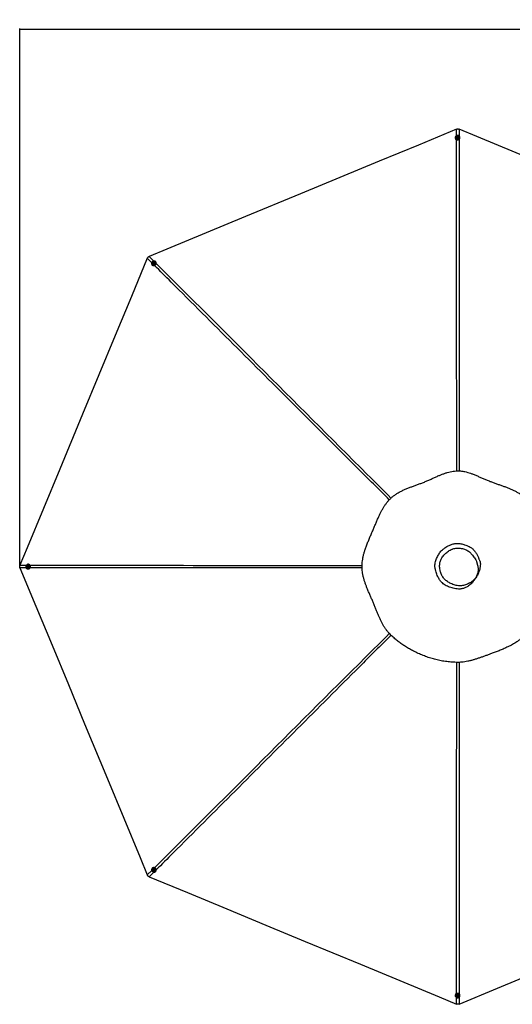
# Paper-space layout '3.5M DUO Surface Plate' of a CAD drawing. Header units: millimetres. Extents: x 20 to 26059, y 28 to 17638.
# Tile 37 of 66: x 2197 to 6131, y 9764 to 17638. Entities that reach past the tile are written whole.
import ezdxf

# ---------------------------------------------------------------- set-up
doc = ezdxf.new("R2010")
doc.units = ezdxf.units.MM
doc.layers.add('COMPONENT_GEOMETRY', color=7, linetype='Continuous')
doc.styles.add('SLDTEXTSTYLE0', font='TXT', dxfattribs={"width": 0.75})
doc.dimstyles.new('SLDDIMSTYLE0', dxfattribs={"dimtxt": 150, "dimasz": 6.604, "dimexe": 0, "dimexo": 0.0625, "dimgap": 37.5, "dimtad": 0, "dimtih": 1, "dimtoh": 1, "dimdec": 0, "dimlfac": 0.5, "dimrnd": 1e-09, "dimzin": 12, "dimdsep": 46, "dimtxsty": 'SLDTEXTSTYLE0', "dimsah": 1, "dimcen": 0.09, "dimadec": 0, "dimazin": 3, "dimtfac": 1, "dimtdec": 0, "dimtofl": 0, "dimtmove": 0, "dimatfit": 3, "dimfxl": 1, "dimfrac": 2, "dimtolj": 1, "dimtzin": 12, "dimarcsym": 0})

# ---------------------------------------------------------------- blocks, each defined once
blk = doc.blocks.new('_D_6')
at = {"layer": 'COMPONENT_GEOMETRY', "color": 7, "ltscale": 2}
for p, q in [((2197.2, 13286.2), (2197.2, 17567.6)), ((2197.2, 17561.2), (8876.8, 17561.2)), ((15999.8, 17561.2), (9320.1, 17561.2)), ((15999.8, 13309.5), (15999.8, 17567.6))]:
    blk.add_line(p, q, dxfattribs=at)
for points in [[(2197.2, 17561.2), (2203.8, 17560.2), (2203.8, 17562.2)], [(15999.8, 17561.2), (15993.1, 17562.2), (15993.1, 17560.2)]]:
    blk.add_solid(points, dxfattribs=at)
at = {"layer": 'COMPONENT_GEOMETRY', "color": 7, "ltscale": 2, "insert": (8876.8, 17635.5), "char_height": 150, "attachment_point": 1, "style": 'SLDTEXTSTYLE0'}
blk.add_mtext('6901', dxfattribs=at)

psp = doc.layouts.new('3.5M DUO Surface Plate')

# ---------------------------------------------------------------- linework, layer by layer
at = {"color": 7, "linetype": 'Continuous', "lineweight": 25, "ltscale": 2}
for p, q in [((5675.42, 16695.17), (5675.41, 16693.76)), ((5684.72, 16695.43), (5684.72, 16695.13)), ((5690.77, 16697.56), (5692.74, 16700.17)), ((5692.26, 16694.69), (5690.77, 16697.56)), ((5691.16, 16696.82), (5691.75, 16697.61)), ((5691.75, 16697.61), (5692.74, 16698.91)), ((5695.71, 16694.43), (5692.26, 16694.69)), ((5692.74, 16700.17), (5696.19, 16699.91)), ((5692.74, 16698.91), (5692.74, 16700.17)), ((5692.74, 16698.91), (5694.46, 16698.78)), ((5694.46, 16698.78), (5696.19, 16698.65)), ((5697.68, 16697.04), (5695.71, 16694.43)), ((5696.19, 16699.91), (5697.68, 16697.04)), ((5696.19, 16698.65), (5696.19, 16699.91)), ((5696.19, 16698.65), (5696.93, 16697.22)), ((5696.93, 16697.22), (5697.29, 16696.53)), ((5703.72, 16695.04), (5703.72, 16695.35)), ((5713.01, 16693.59), (5713.02, 16695)), ((3255.05, 15677.02), (3256.04, 15676.02)), ((3261.43, 15683.79), (3261.64, 15683.57)), ((3263.75, 15692.82), (3266.37, 15695.07)), ((3264.2, 15689.58), (3263.75, 15692.82)), ((3264.63, 15691.93), (3263.75, 15692.82)), ((3267.28, 15688.6), (3264.2, 15689.58)), ((3264.63, 15691.93), (3265.94, 15693.06)), ((3264.86, 15690.31), (3264.63, 15691.93)), ((3265, 15689.33), (3264.86, 15690.31)), ((3265.94, 15693.06), (3267.26, 15694.19)), ((3266.37, 15695.07), (3269.45, 15694.1)), ((3267.26, 15694.19), (3266.37, 15695.07)), ((3267.26, 15694.19), (3268.79, 15693.7)), ((3269.9, 15690.86), (3267.28, 15688.6)), ((3268.79, 15693.7), (3269.54, 15693.46)), ((3269.45, 15694.1), (3269.9, 15690.86)), ((3275.12, 15696.97), (3274.91, 15697.18)), ((3282.71, 15702.52), (3281.72, 15703.52)), ((2258.5, 13262.95), (2258.75, 13266.4)), ((2261.1, 13260.98), (2258.5, 13262.95)), ((2259.75, 13262.95), (2258.5, 13262.95)), ((2258.75, 13266.4), (2261.62, 13267.88)), ((2260, 13266.4), (2258.75, 13266.4)), ((2259.75, 13262.95), (2259.88, 13264.68)), ((2261.05, 13261.96), (2259.75, 13262.95)), ((2259.88, 13264.68), (2260, 13266.4)), ((2260, 13266.4), (2261.44, 13267.14)), ((2261.85, 13261.36), (2261.05, 13261.96)), ((2263.97, 13262.46), (2261.1, 13260.98)), ((2261.44, 13267.14), (2262.13, 13267.5)), ((2261.62, 13267.88), (2264.23, 13265.91)), ((2263.57, 13273.93), (2263.26, 13273.93)), ((2263.26, 13254.93), (2263.57, 13254.93)), ((2264.97, 13283.23), (2263.57, 13283.23)), ((2263.57, 13245.63), (2264.97, 13245.63)), ((2264.23, 13265.91), (2263.97, 13262.46)), ((3256.04, 10852.84), (3255.05, 10851.85)), ((3261.64, 10845.29), (3261.43, 10845.07)), ((3263.59, 10836.58), (3264.57, 10839.65)), ((3264.47, 10837.47), (3263.59, 10836.58)), ((3265.84, 10833.95), (3263.59, 10836.58)), ((3264.47, 10837.47), (3264.96, 10839)), ((3265.6, 10836.15), (3264.47, 10837.47)), ((3264.57, 10839.65), (3267.81, 10840.1)), ((3264.96, 10839), (3265.19, 10839.74)), ((3266.73, 10834.84), (3265.6, 10836.15)), ((3266.73, 10834.84), (3265.84, 10833.95)), ((3269.08, 10834.4), (3265.84, 10833.95)), ((3268.35, 10835.07), (3266.73, 10834.84)), ((3267.81, 10840.1), (3270.07, 10837.48)), ((3269.34, 10835.2), (3268.35, 10835.07)), ((3270.07, 10837.48), (3269.08, 10834.4)), ((3274.91, 10831.68), (3275.12, 10831.9)), ((3281.72, 10825.34), (3282.71, 10826.34)), ((5675.41, 9835.11), (5675.42, 9833.7)), ((5684.72, 9833.74), (5684.72, 9833.43)), ((5690.77, 9831.82), (5692.75, 9834.43)), ((5692.25, 9828.96), (5690.77, 9831.82)), ((5691.51, 9831.65), (5691.16, 9832.33)), ((5692.25, 9830.21), (5691.51, 9831.65)), ((5692.25, 9830.21), (5692.25, 9828.96)), ((5693.97, 9830.08), (5692.25, 9830.21)), ((5695.7, 9828.7), (5692.25, 9828.96)), ((5692.75, 9834.43), (5696.2, 9834.17)), ((5695.7, 9829.95), (5693.97, 9830.08)), ((5697.68, 9831.31), (5695.7, 9828.7)), ((5696.69, 9831.26), (5695.7, 9829.95)), ((5695.7, 9829.95), (5695.7, 9828.7)), ((5696.2, 9834.17), (5697.68, 9831.31)), ((5697.29, 9832.06), (5696.69, 9831.26)), ((5703.72, 9833.52), (5703.72, 9833.82)), ((5713.02, 9833.86), (5713.01, 9835.27))]:
    psp.add_line(p, q, dxfattribs=at)
at = {"color": 8, "linetype": 'Continuous', "lineweight": 25, "ltscale": 2}
for p, q in [((5686.46, 16710.42), (5686.45, 16762.15)), ((5707.69, 16762.15), (5707.68, 16706.67)), ((3251.69, 15694.8), (3216.3, 15730.18)), ((3231.32, 15745.2), (3268.6, 15707.91)), ((2199.35, 13275.05), (2249.52, 13275.04)), ((2249.36, 13253.82), (2199.35, 13253.81)), ((3216.3, 10798.68), (3251.64, 10834.01)), ((3268.59, 10820.95), (3231.32, 10783.67)), ((5686.45, 9766.72), (5686.46, 9818.41)), ((5707.68, 9822.24), (5707.69, 9766.72))]:
    psp.add_line(p, q, dxfattribs=at)
at = {"color": 7, "linetype": 'Continuous', "lineweight": 25, "ltscale": 2, "flags": 128}
for points in [[(5686.45, 16762.15), (5381.86, 16635.98), (5067.79, 16505.89), (4753.71, 16375.79), (4439.63, 16245.7), (3999.6, 16063.43), (3685.53, 15933.34), (3371.45, 15803.24), (3231.32, 15745.2)], [(5712.48, 16699.15), (5711.26, 16702.34), (5709.38, 16705.24), (5706.92, 16707.76), (5703.98, 16709.78), (5700.65, 16711.25), (5697.08, 16712.09), (5693.4, 16712.28), (5689.76, 16711.8), (5686.28, 16710.69), (5683.11, 16708.97), (5680.36, 16706.73), (5678.15, 16704.03), (5676.55, 16700.99), (5675.64, 16697.72), (5675.43, 16694.36), (5675.95, 16691.02), (5677.17, 16687.83), (5679.05, 16684.93), (5681.51, 16682.41), (5684.45, 16680.39), (5687.78, 16678.92), (5691.35, 16678.08), (5695.03, 16677.89), (5698.67, 16678.37), (5702.15, 16679.48), (5705.32, 16681.2), (5708.07, 16683.44), (5710.28, 16686.14), (5711.88, 16689.18), (5712.8, 16692.45), (5713, 16695.81), (5712.48, 16699.15)], [(5694.98, 16704.06), (5692.4, 16703.93), (5689.95, 16703.16), (5687.82, 16701.82), (5686.16, 16700.01), (5685.1, 16697.85), (5684.72, 16695.51), (5685.04, 16693.16), (5686.04, 16690.97), (5687.65, 16689.12), (5689.74, 16687.72), (5692.17, 16686.9), (5694.75, 16686.71), (5697.29, 16687.16), (5699.6, 16688.22), (5701.51, 16689.81), (5702.88, 16691.82), (5703.61, 16694.09), (5703.64, 16696.46), (5702.98, 16698.75), (5701.66, 16700.79), (5699.79, 16702.43), (5697.51, 16703.55), (5694.98, 16704.06)], [(5694.61, 16701.63), (5692.77, 16701.44), (5691.15, 16700.62), (5690, 16699.29), (5689.49, 16697.66), (5689.7, 16695.97), (5690.61, 16694.49), (5692.06, 16693.43), (5693.84, 16692.97), (5695.68, 16693.16), (5697.3, 16693.99), (5698.45, 16695.32), (5698.96, 16696.95), (5698.75, 16698.63), (5697.84, 16700.11), (5696.39, 16701.17), (5694.61, 16701.63)], [(8160.96, 15745.97), (7856.38, 15872.13), (7542.3, 16002.22), (7228.22, 16132.32), (6914.15, 16262.41), (6475.97, 16443.91), (6161.89, 16574.01), (5847.82, 16704.1), (5707.69, 16762.15)], [(3216.3, 15730.18), (3090.14, 15425.59), (2960.04, 15111.52), (2829.95, 14797.44), (2699.86, 14483.36), (2517.59, 14043.33), (2387.49, 13729.26), (2257.4, 13415.18), (2199.35, 13275.05)], [(3278.42, 15706.06), (3275.3, 15707.45), (3271.92, 15708.18), (3268.4, 15708.22), (3264.89, 15707.57), (3261.5, 15706.26), (3258.38, 15704.33), (3255.65, 15701.86), (3253.4, 15698.95), (3251.73, 15695.7), (3250.7, 15692.24), (3250.35, 15688.71), (3250.69, 15685.24), (3251.71, 15681.96), (3253.38, 15679), (3255.62, 15676.47), (3258.35, 15674.48), (3261.46, 15673.09), (3264.84, 15672.36), (3268.36, 15672.32), (3271.88, 15672.97), (3275.26, 15674.28), (3278.38, 15676.21), (3281.12, 15678.68), (3283.36, 15681.59), (3285.03, 15684.84), (3286.06, 15688.3), (3286.41, 15691.83), (3286.07, 15695.3), (3285.05, 15698.58), (3283.39, 15701.54), (3281.15, 15704.07), (3278.42, 15706.06)], [(3256.04, 15676.02), (3256.61, 15675.48), (3259.34, 15673.48), (3262.45, 15672.09), (3265.83, 15671.36), (3269.35, 15671.32), (3272.87, 15671.97), (3276.25, 15673.28), (3279.37, 15675.21), (3282.11, 15677.68), (3284.35, 15680.59), (3286.02, 15683.84), (3287.05, 15687.3), (3287.4, 15690.83), (3287.06, 15694.3), (3286.04, 15697.58), (3284.38, 15700.54), (3282.71, 15702.52)], [(3262.58, 15697.16), (3260.84, 15695.24), (3259.65, 15692.97), (3259.09, 15690.52), (3259.21, 15688.06), (3259.98, 15685.78), (3261.37, 15683.85), (3263.26, 15682.41), (3265.51, 15681.58), (3267.96, 15681.4), (3270.43, 15681.9), (3272.72, 15683.03), (3274.68, 15684.72), (3276.16, 15686.83), (3277.04, 15689.22), (3277.27, 15691.7), (3276.82, 15694.09), (3275.73, 15696.21), (3274.08, 15697.91), (3271.99, 15699.06), (3269.61, 15699.57), (3267.13, 15699.41), (3264.73, 15698.59), (3262.58, 15697.16)], [(3264.03, 15695.17), (3262.87, 15693.74), (3262.31, 15692.01), (3262.43, 15690.25), (3263.23, 15688.74), (3264.57, 15687.7), (3266.26, 15687.29), (3268.03, 15687.57), (3269.62, 15688.5), (3270.78, 15689.94), (3271.35, 15691.67), (3271.22, 15693.42), (3270.42, 15694.93), (3269.08, 15695.98), (3267.39, 15696.39), (3265.62, 15696.11), (3264.03, 15695.17)], [(2199.35, 13253.81), (2325.52, 12949.23), (2455.61, 12635.15), (2585.71, 12321.07), (2715.8, 12007), (2898.07, 11566.97), (3028.16, 11252.89), (3158.26, 10938.81), (3216.3, 10798.68)], [(2259.5, 13282.7), (2256.31, 13281.48), (2253.4, 13279.61), (2250.89, 13277.15), (2248.86, 13274.21), (2247.39, 13270.88), (2246.55, 13267.32), (2246.36, 13263.64), (2246.84, 13259.99), (2247.95, 13256.51), (2249.67, 13253.34), (2251.92, 13250.59), (2254.62, 13248.37), (2257.66, 13246.77), (2260.93, 13245.85), (2264.3, 13245.65), (2267.64, 13246.17), (2270.83, 13247.38), (2273.73, 13249.26), (2276.25, 13251.71), (2278.28, 13254.66), (2279.74, 13257.98), (2280.59, 13261.55), (2280.78, 13265.23), (2280.3, 13268.88), (2279.19, 13272.36), (2277.47, 13275.53), (2275.22, 13278.28), (2272.52, 13280.49), (2269.48, 13282.09), (2266.21, 13283.01), (2262.84, 13283.22), (2259.5, 13282.7)], [(2254.59, 13265.21), (2254.72, 13262.62), (2255.48, 13260.17), (2256.83, 13258.04), (2258.64, 13256.38), (2260.81, 13255.32), (2263.15, 13254.93), (2265.5, 13255.25), (2267.69, 13256.25), (2269.54, 13257.86), (2270.94, 13259.95), (2271.76, 13262.38), (2271.95, 13264.95), (2271.5, 13267.49), (2270.44, 13269.81), (2268.85, 13271.72), (2266.84, 13273.09), (2264.56, 13273.83), (2262.19, 13273.86), (2259.9, 13273.2), (2257.86, 13271.88), (2256.22, 13270.01), (2255.1, 13267.73), (2254.59, 13265.21)], [(2257.03, 13264.82), (2257.22, 13262.98), (2258.05, 13261.36), (2259.38, 13260.21), (2261.01, 13259.7), (2262.7, 13259.91), (2264.18, 13260.81), (2265.23, 13262.26), (2265.7, 13264.05), (2265.51, 13265.89), (2264.68, 13267.51), (2263.35, 13268.66), (2261.72, 13269.17), (2260.03, 13268.95), (2258.55, 13268.05), (2257.49, 13266.6), (2257.03, 13264.82)], [(2264.97, 13245.63), (2265.7, 13245.65), (2269.04, 13246.17), (2272.23, 13247.38), (2275.14, 13249.26), (2277.65, 13251.71), (2279.68, 13254.66), (2281.15, 13257.98), (2281.99, 13261.55), (2282.18, 13265.23), (2281.71, 13268.88), (2280.59, 13272.36), (2278.87, 13275.53), (2276.62, 13278.28), (2273.93, 13280.49), (2270.88, 13282.09), (2267.61, 13283.01), (2264.97, 13283.23)], [(3252.59, 10848.63), (3251.19, 10845.52), (3250.46, 10842.14), (3250.42, 10838.63), (3251.06, 10835.11), (3252.38, 10831.73), (3254.31, 10828.61), (3256.77, 10825.87), (3259.69, 10823.63), (3262.94, 10821.96), (3266.4, 10820.93), (3269.93, 10820.57), (3273.4, 10820.91), (3276.69, 10821.93), (3279.65, 10823.59), (3282.18, 10825.83), (3284.18, 10828.55), (3285.57, 10831.67), (3286.3, 10835.05), (3286.35, 10838.56), (3285.7, 10842.08), (3284.39, 10845.46), (3282.46, 10848.58), (3279.99, 10851.31), (3277.08, 10853.56), (3273.83, 10855.23), (3270.37, 10856.26), (3266.83, 10856.62), (3263.36, 10856.28), (3260.08, 10855.26), (3257.11, 10853.6), (3254.58, 10851.36), (3252.59, 10848.63)], [(3282.71, 10826.34), (3283.17, 10826.82), (3285.17, 10829.55), (3286.56, 10832.66), (3287.29, 10836.04), (3287.34, 10839.56), (3286.69, 10843.07), (3285.38, 10846.46), (3283.45, 10849.58), (3280.98, 10852.31), (3278.07, 10854.56), (3274.82, 10856.23), (3271.36, 10857.26), (3267.82, 10857.61), (3264.35, 10857.27), (3261.07, 10856.25), (3258.11, 10854.59), (3256.04, 10852.84)], [(3261.48, 10832.8), (3263.4, 10831.06), (3265.68, 10829.87), (3268.13, 10829.31), (3270.59, 10829.42), (3272.87, 10830.2), (3274.8, 10831.58), (3276.24, 10833.47), (3277.08, 10835.72), (3277.26, 10838.16), (3276.76, 10840.63), (3275.63, 10842.93), (3273.94, 10844.89), (3271.83, 10846.36), (3269.44, 10847.25), (3266.96, 10847.47), (3264.57, 10847.03), (3262.44, 10845.94), (3260.74, 10844.29), (3259.59, 10842.2), (3259.08, 10839.83), (3259.24, 10837.35), (3260.06, 10834.95), (3261.48, 10832.8)], [(3263.48, 10834.24), (3264.92, 10833.07), (3266.65, 10832.51), (3268.41, 10832.64), (3269.92, 10833.43), (3270.96, 10834.77), (3271.38, 10836.46), (3271.1, 10838.23), (3270.17, 10839.82), (3268.73, 10840.98), (3267, 10841.54), (3265.24, 10841.42), (3263.73, 10840.63), (3262.69, 10839.28), (3262.27, 10837.6), (3262.55, 10835.83), (3263.48, 10834.24)], [(3231.32, 10783.67), (3535.91, 10657.5), (3849.98, 10527.41), (4164.06, 10397.31), (4478.14, 10267.22), (4918.17, 10084.95), (5232.24, 9954.86), (5546.32, 9824.76), (5686.45, 9766.72)], [(5707.69, 9766.72), (6012.27, 9892.88), (6326.35, 10022.98), (6640.43, 10153.07), (6954.5, 10283.17), (7394.53, 10465.43), (7708.61, 10595.53), (8022.69, 10725.62), (8160.96, 10782.9)], [(5675.95, 9829.71), (5677.16, 9826.53), (5679.03, 9823.62), (5681.49, 9821.11), (5684.43, 9819.08), (5687.75, 9817.62), (5691.32, 9816.78), (5695, 9816.59), (5698.65, 9817.06), (5702.13, 9818.17), (5705.3, 9819.89), (5708.05, 9822.14), (5710.27, 9824.83), (5711.87, 9827.87), (5712.79, 9831.14), (5713, 9834.51), (5712.49, 9837.85), (5711.27, 9841.03), (5709.4, 9843.94), (5706.95, 9846.45), (5704, 9848.48), (5700.68, 9849.94), (5697.11, 9850.78), (5693.43, 9850.97), (5689.78, 9850.5), (5686.31, 9849.38), (5683.13, 9847.67), (5680.38, 9845.42), (5678.16, 9842.72), (5676.56, 9839.69), (5675.64, 9836.42), (5675.43, 9833.05), (5675.95, 9829.71)], [(5693.44, 9824.81), (5696.02, 9824.94), (5698.47, 9825.7), (5700.6, 9827.04), (5702.26, 9828.86), (5703.33, 9831.02), (5703.72, 9833.36), (5703.4, 9835.71), (5702.4, 9837.89), (5700.8, 9839.75), (5698.71, 9841.14), (5696.28, 9841.96), (5693.7, 9842.15), (5691.16, 9841.7), (5688.85, 9840.64), (5686.93, 9839.05), (5685.56, 9837.04), (5684.82, 9834.77), (5684.79, 9832.4), (5685.45, 9830.11), (5686.76, 9828.08), (5688.63, 9826.44), (5690.91, 9825.32), (5693.44, 9824.81)], [(5693.83, 9827.23), (5695.68, 9827.42), (5697.3, 9828.25), (5698.45, 9829.58), (5698.96, 9831.21), (5698.75, 9832.89), (5697.85, 9834.38), (5696.4, 9835.43), (5694.62, 9835.9), (5692.77, 9835.7), (5691.15, 9834.88), (5690, 9833.55), (5689.49, 9831.92), (5689.7, 9830.23), (5690.6, 9828.75), (5692.05, 9827.7), (5693.83, 9827.23)]]:
    psp.add_lwpolyline(points, dxfattribs=at)
at = {"color": 7, "linetype": 'Continuous', "lineweight": 25, "ltscale": 4}
for centre, radius, start, end in [((5692.74, 16694.15), 17.34, 181.298997, 250.220981), ((5694.22, 16695.75), 9.52, 183.735465, 355.754067), ((5693.83, 16696.02), 2.61, 142.67863, 167.618661), ((5694.19, 16695.69), 3.1, 85.008304, 141.852759), ((5694.29, 16695.78), 3.01, 28.649337, 86.699494), ((5694.65, 16696.03), 2.57, 8.242499, 27.480717), ((5696.46, 16693.83), 16.55, 311.389948, 359.189944), ((3267.92, 15690.74), 9.52, 228.782769, 40.85323), ((3267.94, 15690.68), 3.1, 130.01071, 186.870672), ((3267.46, 15690.66), 2.62, 187.733093, 212.690429), ((3267.95, 15690.81), 3.01, 73.616431, 131.697807), ((3268.02, 15691.24), 2.57, 53.193867, 72.456112), ((2262.97, 13264.41), 3.1, 175.011379, 231.858341), ((2262.88, 13264.5), 3, 118.554884, 176.717472), ((2262.64, 13264.06), 2.63, 232.756706, 257.820281), ((2262.62, 13264.86), 2.57, 98.231328, 117.431148), ((2262.91, 13264.43), 9.52, 273.953374, 86.046626), ((3267.92, 10838.13), 9.52, 319.148702, 131.215299), ((3267.84, 10838.15), 3, 163.544802, 221.717828), ((3267.4, 10838.23), 2.55, 143.298994, 162.464676), ((3267.98, 10838.15), 3.11, 220.014063, 276.837926), ((3267.99, 10837.68), 2.63, 277.728979, 302.892477), ((5692.65, 9834.78), 17.24, 109.558894, 178.921128), ((5694.22, 9833.12), 9.52, 4.248177, 176.262292), ((5696.5, 9835.06), 16.51, 0.741159, 48.678949), ((5693.8, 9832.83), 2.58, 188.547781, 207.359701), ((5694.14, 9833.08), 3, 208.57254, 266.716231), ((5694.24, 9833.18), 3.11, 265.027494, 321.800494), ((5694.59, 9832.85), 2.64, 322.719382, 347.830264)]:
    psp.add_arc(centre, radius, start, end, dxfattribs=at)
at = {"color": 7, "linetype": 'Continuous', "lineweight": 25, "ltscale": 2}
for points, knots in [([(5686.45, 16762.15), (5686.78, 16762.28), (5688.56, 16762.99), (5691.93, 16763.95), (5696.77, 16764.49), (5701.8, 16764.05), (5705.47, 16763.04), (5707.38, 16762.27), (5707.69, 16762.15)], [0, 0, 0, 0, 0.0487437, 0.2641483, 0.4793741, 0.7165261, 0.9539217, 1, 1, 1, 1]), ([(3216.3, 15730.18), (3216.45, 15730.53), (3217.23, 15732.36), (3219.01, 15735.49), (3222.16, 15739.37), (3226.19, 15742.66), (3229.46, 15744.42), (3231.21, 15745.15), (3231.32, 15745.2)], [0, 0, 0, 0, 0.0530517, 0.2728885, 0.4925311, 0.7380878, 0.9839519, 1, 1, 1, 1]), ([(5952, 13946.51), (5942.87, 13950.16), (5924.65, 13957.43), (5897.97, 13969.17), (5871.72, 13980.94), (5845.7, 13992.45), (5821.1, 14002.68), (5797.71, 14011.44), (5775.46, 14018.6), (5754.68, 14023.93), (5735.47, 14027.51), (5718, 14029.64), (5700.33, 14030.51), (5680.54, 14030.06), (5658.74, 14027.83), (5635.21, 14023.43), (5612.03, 14017.37), (5589.19, 14009.97), (5566.64, 14001.5), (5542.79, 13991.6), (5517.55, 13980.4), (5490.74, 13968.13), (5463.63, 13955.83), (5436.08, 13943.91), (5408.62, 13933.07), (5381.57, 13923.02), (5355.1, 13913.45), (5328.74, 13903.86), (5302.58, 13893.95), (5276.74, 13883.39), (5251.34, 13871.88), (5226.55, 13859.06), (5203.5, 13845.14), (5182.39, 13830.08), (5163.42, 13814.04), (5146.04, 13796.47), (5130.16, 13777.71), (5115.66, 13757.95), (5102.36, 13737.32), (5090.09, 13715.98), (5078.67, 13694.06), (5067.18, 13670.1), (5055.53, 13644.07), (5043.54, 13615.91), (5031.59, 13587.24), (5019.43, 13558.29), (5006.76, 13528.95), (4993.97, 13499.3), (4981.33, 13469.25), (4969.33, 13439.13), (4959.08, 13410.94), (4950.61, 13384.64), (4943.84, 13360.26), (4938.27, 13335.58), (4934.45, 13312.61), (4932.18, 13291.52), (4931.16, 13272.43), (4931.23, 13253.36), (4932.65, 13232.3), (4935.79, 13209.36), (4940.89, 13184.75), (4947.37, 13160.59), (4954.95, 13136.84), (4963.39, 13113.42), (4973.08, 13088.69), (4983.95, 13062.59), (4995.85, 13034.98), (5007.82, 13007.31), (5019.53, 12979.61), (5030.62, 12952.16), (5041.21, 12925.45), (5051.47, 12899.75), (5061.62, 12875.14), (5071.91, 12851.54), (5082.56, 12828.87), (5093.82, 12807.07), (5105.9, 12786.14), (5118.99, 12766.13), (5133.26, 12747.15), (5151.31, 12726.63), (5173.81, 12705.26), (5199.97, 12682.26), (5227.51, 12660.42), (5256.3, 12639.65), (5286.43, 12619.96), (5317.79, 12601.45), (5351.99, 12583.28), (5388.98, 12565.87), (5428.82, 12549.59), (5469.57, 12535.37), (5511.15, 12523.26), (5553.49, 12513.4), (5589.29, 12507.14), (5618.2, 12503.36), (5640.04, 12501.16), (5661.99, 12499.62), (5683.88, 12498.77), (5705.49, 12498.58), (5728.15, 12499.9), (5751.72, 12502.81), (5776.22, 12507.35), (5800.33, 12513.07), (5824.17, 12519.74), (5847.92, 12527.18), (5871.76, 12535.25), (5895.87, 12543.82), (5920.39, 12552.77), (5945.36, 12561.91), (5972.73, 12571.92), (6002.28, 12582.94), (6033.86, 12595.25), (6065.39, 12608.4), (6092.26, 12620.7), (6114.64, 12631.91), (6132.65, 12641.64), (6150.68, 12652.22), (6168.7, 12663.83), (6186.66, 12676.65), (6204.38, 12690.83), (6220.83, 12705.78), (6235.85, 12721.25), (6249.29, 12737.2), (6261.35, 12754.51), (6272.17, 12772.91), (6281.8, 12792.26), (6290.4, 12812.4), (6298.18, 12833.26), (6305.66, 12855.81), (6312.96, 12880.12), (6320.29, 12906.23), (6327.63, 12933.08), (6335.33, 12960.46), (6343.46, 12988.02), (6351.73, 13015.52), (6359.96, 13042.82), (6367.97, 13069.95), (6375.57, 13096.95), (6382.59, 13123.9), (6388.87, 13150.86), (6394.2, 13177.9), (6398.38, 13205.03), (6400.92, 13229.54), (6402.1, 13251.31), (6402.35, 13270.27), (6401.31, 13289.14), (6398.98, 13307.77), (6395.35, 13327.65), (6390.31, 13348.65), (6383.94, 13370.7), (6376.91, 13392.41), (6369.15, 13414.9), (6360.87, 13438.31), (6352.35, 13462.78), (6344.29, 13487.41), (6337.02, 13512.2), (6330.82, 13536.97), (6325.39, 13561.39), (6319.86, 13588.32), (6314.09, 13617.34), (6307.63, 13648.11), (6300.58, 13677.45), (6292.45, 13705.51), (6283.28, 13730.86), (6273.03, 13753.56), (6261.84, 13773.68), (6248.94, 13792.46), (6234.31, 13809.65), (6218.29, 13825.28), (6199.99, 13840.33), (6179.37, 13854.52), (6156.53, 13867.73), (6132.91, 13879.45), (6108.65, 13890), (6083.81, 13899.7), (6058.44, 13908.89), (6032.54, 13917.84), (6006.1, 13926.89), (5979.12, 13936.27), (5961.1, 13943.08), (5952, 13946.51)], [0, 0, 0, 0, 0.0062079, 0.0123847, 0.0185275, 0.0246372, 0.0307136, 0.0357515, 0.0407646, 0.0457516, 0.0494761, 0.0531858, 0.0568885, 0.0606336, 0.0656625, 0.0707159, 0.0757949, 0.0808976, 0.0860264, 0.0911809, 0.0973971, 0.1036484, 0.1099362, 0.116261, 0.1226055, 0.1285507, 0.1344958, 0.140439, 0.1463799, 0.1523162, 0.1582479, 0.1641726, 0.1700884, 0.1753383, 0.1805792, 0.1857567, 0.1909068, 0.1960997, 0.2013354, 0.2066101, 0.2119258, 0.2172802, 0.2237536, 0.2302781, 0.2368554, 0.2434816, 0.2500953, 0.257012, 0.2639405, 0.2708741, 0.2778026, 0.2832351, 0.2886523, 0.294047, 0.2994131, 0.303457, 0.3074802, 0.3114793, 0.3154719, 0.3208122, 0.32617, 0.3315397, 0.3369132, 0.3422865, 0.3476539, 0.3540791, 0.3604808, 0.3668553, 0.3731968, 0.3794439, 0.385547, 0.3914459, 0.3971495, 0.4026894, 0.4080894, 0.4133727, 0.4185521, 0.423644, 0.4286621, 0.4336209, 0.4408799, 0.4482224, 0.4556009, 0.4630515, 0.4706144, 0.4783049, 0.4860229, 0.4950456, 0.5040918, 0.5131652, 0.5222698, 0.5314085, 0.540585, 0.5451896, 0.5498053, 0.5544326, 0.5590731, 0.5636265, 0.5680646, 0.5733929, 0.5787174, 0.5840504, 0.5894025, 0.5947854, 0.6002096, 0.6056867, 0.6112314, 0.6168532, 0.6225079, 0.6296062, 0.6367709, 0.6440355, 0.6514438, 0.6557602, 0.6601503, 0.6646266, 0.669204, 0.6739001, 0.6787296, 0.6836315, 0.6879634, 0.6923325, 0.6967724, 0.7013022, 0.7059222, 0.710634, 0.7154345, 0.7203229, 0.7260147, 0.7318156, 0.7377239, 0.743736, 0.7497899, 0.7558437, 0.7618906, 0.7679227, 0.7739342, 0.7799172, 0.7858631, 0.7917629, 0.7976083, 0.8033903, 0.807398, 0.8113778, 0.815348, 0.8193167, 0.8232851, 0.8282375, 0.8331799, 0.8381049, 0.843009, 0.8485831, 0.8541205, 0.8596181, 0.8650715, 0.8704441, 0.8757132, 0.8808802, 0.8878858, 0.894593, 0.9010551, 0.9073121, 0.913395, 0.9183508, 0.923216, 0.9280042, 0.9327336, 0.93743, 0.9421128, 0.9477263, 0.9533461, 0.9589832, 0.9646483, 0.9703546, 0.9761134, 0.9819397, 0.9878498, 0.9938627, 1, 1, 1, 1]), ([(5856.17, 13201.51), (5856.17, 13201.51), (5856.17, 13196.57), (5848.35, 13188.58), (5842.07, 13176.85), (5834.03, 13165.47), (5825.14, 13153.46), (5814.01, 13140.67), (5801.84, 13127.96), (5789.04, 13116.36), (5776.5, 13106.91), (5764.43, 13099.59), (5753.15, 13094.11), (5740.98, 13089.71), (5728.01, 13086.62), (5714.38, 13084.89), (5698.38, 13085.04), (5680.23, 13087.15), (5660.01, 13090.87), (5640.18, 13096.33), (5621.43, 13103.3), (5603.91, 13111.77), (5587.8, 13121.68), (5574.21, 13132.24), (5563.25, 13143.18), (5554.58, 13153.91), (5546.91, 13165.38), (5539.42, 13178.91), (5532.23, 13194.47), (5525.42, 13212.02), (5520.32, 13227.96), (5516.59, 13242.15), (5514.25, 13254.54), (5512.99, 13267.07), (5513.17, 13280.99), (5515.6, 13296.41), (5520.25, 13313.1), (5526.58, 13329.63), (5533.77, 13345.34), (5541.65, 13360.25), (5550.56, 13374.07), (5560.7, 13387), (5571.73, 13398.09), (5584.88, 13408.9), (5599.95, 13419.58), (5617.83, 13429.93), (5633, 13437.12), (5642.23, 13440.63), (5645.04, 13441.7)], [0, 0, 0, 0, 0.0000001, 0.0203888, 0.0408105, 0.0565393, 0.0775531, 0.1026763, 0.126505, 0.1503532, 0.1741364, 0.1913964, 0.2086898, 0.225929, 0.2447836, 0.2636943, 0.2825258, 0.3107706, 0.3391152, 0.3674414, 0.3956618, 0.4216712, 0.4477382, 0.4737079, 0.4926071, 0.5115975, 0.5306255, 0.5495757, 0.5754774, 0.6014129, 0.6273221, 0.6446605, 0.6620652, 0.6794049, 0.6966544, 0.7194258, 0.7437547, 0.7681555, 0.7925346, 0.8151208, 0.837809, 0.8604351, 0.8829363, 0.9023137, 0.9307193, 0.9591825, 0.9875885, 1, 1, 1, 1]), ([(5656.79, 13405.96), (5654.61, 13405.19), (5647.21, 13402.57), (5635.08, 13396.8), (5620.85, 13388.14), (5607.57, 13378.22), (5595.17, 13367.38), (5583.77, 13355.59), (5573.57, 13342.77), (5565.36, 13329.79), (5559.27, 13316.8), (5555.03, 13304.15), (5551.82, 13289.54), (5550.34, 13272.99), (5551.02, 13254.78), (5553.34, 13237.79), (5557.03, 13222.15), (5562.01, 13208), (5568.42, 13194.55), (5576.16, 13181.97), (5585.03, 13170.29), (5595.28, 13159.41), (5606.87, 13149.55), (5619.57, 13140.66), (5633.72, 13132.65), (5649.14, 13125.39), (5665.77, 13118.98), (5682.9, 13114.16), (5699.87, 13111.15), (5716.56, 13110.62), (5732.81, 13112.56), (5748.95, 13116.34), (5765.68, 13121.84), (5782.63, 13129.03), (5797.18, 13136.96), (5808.32, 13144.37), (5815.69, 13150.18), (5820.11, 13154.23), (5825.77, 13159.67), (5832.02, 13166.51), (5839.82, 13177.56), (5846.35, 13188.91), (5852.1, 13201.58), (5855.56, 13212.3), (5856.95, 13220.68), (5857.73, 13227.8), (5859.04, 13236.21), (5859.47, 13247.82), (5857.3, 13261.01), (5853.62, 13275.6), (5850.31, 13287.43), (5848.26, 13296.68), (5846.7, 13303.16), (5842.72, 13313.06), (5835.3, 13325.73), (5825.09, 13341.32), (5814.44, 13355.06), (5804.13, 13367.41), (5793.95, 13378.17), (5782.44, 13387.72), (5769.49, 13395.46), (5755.59, 13401.68), (5740.31, 13406.51), (5723.86, 13410.05), (5706.38, 13412.17), (5689.18, 13412.46), (5672.46, 13410.6), (5662.01, 13407.51), (5656.79, 13405.96)], [0, 0, 0, 0, 0.0072731, 0.0247051, 0.0421987, 0.0596622, 0.076813, 0.0940413, 0.111229, 0.1283245, 0.1422847, 0.1562937, 0.1702634, 0.1893065, 0.2084416, 0.2275367, 0.2432419, 0.2589881, 0.2746872, 0.2900464, 0.3054431, 0.3207942, 0.3370221, 0.3532928, 0.3695326, 0.388184, 0.4069088, 0.4255879, 0.4441763, 0.4610562, 0.4779534, 0.4955728, 0.5131996, 0.5333413, 0.5534764, 0.565309, 0.5754626, 0.5830177, 0.5841912, 0.6002019, 0.6121119, 0.6267219, 0.6413555, 0.6559041, 0.6620264, 0.6681559, 0.6785111, 0.6888281, 0.704576, 0.7204063, 0.7362401, 0.7432493, 0.7502545, 0.7572151, 0.7767595, 0.7963456, 0.8159149, 0.8314676, 0.8470213, 0.8624924, 0.8784069, 0.8943919, 0.9103342, 0.928795, 0.9472917, 0.9657282, 0.982859, 1, 1, 1, 1]), ([(5645.04, 13441.7), (5649.66, 13443.26), (5658.91, 13446.37), (5673.25, 13449.41), (5688.26, 13451.01), (5703.84, 13450.57), (5719.73, 13448.3), (5735.39, 13444.62), (5751.94, 13439.56), (5769.38, 13433.2), (5787.35, 13424.86), (5802.64, 13415.73), (5814.97, 13405.89), (5824.7, 13396.07), (5833.41, 13385.37), (5843.25, 13371.5), (5851.6, 13353.81), (5861.86, 13340.48), (5861.86, 13332.79), (5861.86, 13332.79)], [0, 0, 0, 0, 0.0544223, 0.1089404, 0.1632623, 0.2226846, 0.2824236, 0.342399, 0.4021462, 0.4758028, 0.5495475, 0.6229961, 0.6740877, 0.7254594, 0.776964, 0.8282386, 0.9141099, 0.9999996, 1, 1, 1, 1]), ([(5861.86, 13332.79), (5861.86, 13332.79), (5861.86, 13329.76), (5865.52, 13324.37), (5868.76, 13316.34), (5872.21, 13308.52), (5874.58, 13300.65), (5875.8, 13293.59), (5876.26, 13285.44), (5875.94, 13276.25), (5874.54, 13265.09), (5872.55, 13254), (5870.78, 13242.98), (5868.44, 13232.17), (5864.8, 13221.87), (5860.82, 13213.58), (5857.8, 13206.92), (5856.17, 13203.37), (5856.17, 13201.51), (5856.17, 13201.51)], [0, 0, 0, 0, 0.0000009, 0.0662523, 0.1325896, 0.1925585, 0.2526241, 0.3123722, 0.3488998, 0.4310835, 0.5135805, 0.5963959, 0.679015, 0.7584871, 0.8382814, 0.9179699, 0.9591119, 0.9999991, 1, 1, 1, 1]), ([(2199.35, 13253.81), (2198.58, 13256.07), (2197.53, 13259.14), (2197.09, 13263.93), (2197.28, 13267.94), (2198.14, 13271.91), (2199.03, 13274.21), (2199.35, 13275.05)], [0, 0, 0, 0, 0.3261704, 0.4447638, 0.6602898, 0.8759398, 1, 1, 1, 1]), ([(3231.32, 10783.67), (3229.18, 10784.71), (3226.26, 10786.14), (3222.56, 10789.22), (3219.86, 10792.19), (3217.67, 10795.6), (3216.67, 10797.86), (3216.3, 10798.68)], [0, 0, 0, 0, 0.32618295, 0.44477597, 0.66029937, 0.87594448, 1, 1, 1, 1]), ([(5707.69, 9766.72), (5705.43, 9765.95), (5702.36, 9764.89), (5697.57, 9764.46), (5693.56, 9764.64), (5689.59, 9765.51), (5687.29, 9766.39), (5686.45, 9766.72)], [0, 0, 0, 0, 0.3261663, 0.4447637, 0.6602891, 0.8759426, 1, 1, 1, 1])]:
    psp.add_open_spline(points, degree=3, knots=knots, dxfattribs=at)
at = {"color": 8, "linetype": 'Continuous', "lineweight": 25, "ltscale": 2}
for points, knots in [([(5687.71, 14030.02), (5687.53, 14149.1), (5686.98, 14502.19), (5686.69, 15323.42), (5686.52, 16087.13), (5686.47, 16616.8), (5686.46, 16678.35)], [0, 0, 0, 0, 0.1349061, 0.4000285, 0.930276, 1, 1, 1, 1]), ([(5707.67, 16682.06), (5707.61, 16299.4), (5707.47, 15504.77), (5707.39, 14620.72), (5706.57, 14119.41), (5706.43, 14030)], [0, 0, 0, 0, 0.4328425, 0.8988499, 1, 1, 1, 1]), ([(5149.13, 13799.13), (5064.79, 13883.21), (4814.72, 14132.51), (4233.8, 14713.02), (3693.11, 15253.48), (3317.98, 15628.52), (3273.9, 15672.6)], [0, 0, 0, 0, 0.1348027, 0.3996854, 0.9294537, 1, 1, 1, 1]), ([(3287.02, 15689.48), (3557.86, 15418.55), (4119.96, 14856.26), (4745.32, 14230.78), (5099.21, 13875.73), (5162.32, 13812.42)], [0, 0, 0, 0, 0.433128, 0.8989136, 1, 1, 1, 1]), ([(2279, 13275.04), (2661.8, 13274.97), (3456.58, 13274.84), (4340.76, 13274.75), (4842.03, 13273.94), (4931.41, 13273.79)], [0, 0, 0, 0, 0.43295051, 0.89889628, 1, 1, 1, 1]), ([(4931.42, 13255.07), (4812.36, 13254.89), (4459.29, 13254.34), (3638.08, 13254.05), (2873.04, 13253.89), (2342.04, 13253.83), (2279.16, 13253.82)], [0, 0, 0, 0, 0.134684, 0.3994137, 0.9288755, 1, 1, 1, 1]), ([(3273.97, 10856.34), (3544.26, 11126.52), (4105.9, 11687.97), (4730.71, 12312.67), (5085.74, 12666.55), (5149.04, 12729.64)], [0, 0, 0, 0, 0.4325458, 0.8988276, 1, 1, 1, 1]), ([(5162.46, 12716.59), (5078.35, 12632.22), (4829.02, 12382.11), (4248.48, 11801.16), (3707.4, 11259.85), (3331.73, 10884.1), (3287.04, 10839.4)], [0, 0, 0, 0, 0.1347121, 0.399318, 0.9285324, 1, 1, 1, 1]), ([(5686.46, 9850.56), (5686.53, 10231.97), (5686.67, 11025.34), (5686.75, 11908.15), (5687.56, 12409.46), (5687.71, 12498.87)], [0, 0, 0, 0, 0.4320372, 0.8987052, 1, 1, 1, 1]), ([(5706.43, 12498.87), (5706.61, 12379.78), (5707.16, 12026.68), (5707.45, 11205.44), (5707.61, 10440.47), (5707.67, 9909.55), (5707.68, 9846.74)], [0, 0, 0, 0, 0.1347223, 0.3994656, 0.9289547, 1, 1, 1, 1])]:
    psp.add_open_spline(points, degree=3, knots=knots, dxfattribs=at)
at = {"layer": 'COMPONENT_GEOMETRY', "color": 7, "ltscale": 2}
psp.add_line((2197.17, 13264.43), (2197.17, 13283.7), dxfattribs=at)

# ---------------------------------------------------------------- dimensions: what is measured, and where the dimension line sits
dim = psp.add_linear_dim(base=(2197.17, 17561.21), p1=(15999.75, 13306.95), p2=(2197.17, 13283.7), dimstyle='SLDDIMSTYLE0', dxfattribs=at)
dim.commit()
dim.dimension.update_dxf_attribs({"geometry": '_D_6', "text_midpoint": (9098.46, 17561.21), "dimtype": 160})

doc.saveas('drawing.dxf')
